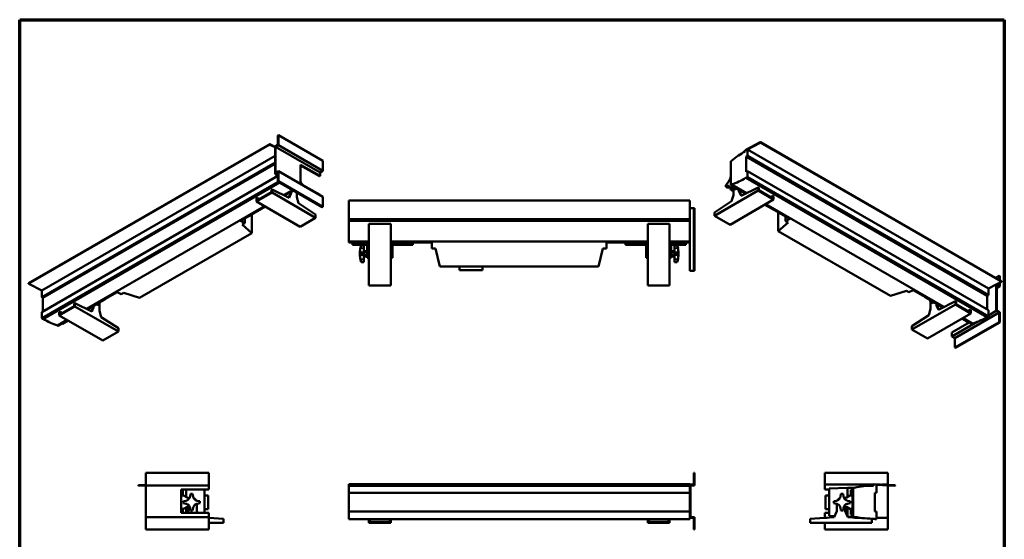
# Model space of a CAD drawing. Header units: millimetres. Extents: x 20 to 2980, y 20 to 2980.
# Tile 5 of 5: x 20 to 2980, y 1417 to 2980. Entities that reach past the tile are written whole.
import ezdxf

# ---------------------------------------------------------------- set-up
doc = ezdxf.new("R2010")
doc.units = ezdxf.units.MM
for name, color, linetype, lineweight in [('Border (ISO)', 7, 'Continuous', 70), ('Visible (ISO)', 7, 'Continuous', 50), ('Visible Narrow (ISO)', 7, 'Continuous', 35)]:
    doc.layers.add(name, color=color, linetype=linetype, lineweight=lineweight)

# ---------------------------------------------------------------- blocks, each defined once
blk = doc.blocks.new('Borders Chauvet')
at = {"layer": 'Border (ISO)'}
for p, q in [((20, 2980), (2980, 2980)), ((20, 20), (20, 2980)), ((2980, 2980), (2980, 20))]:
    blk.add_line(p, q, dxfattribs=at)

msp = doc.modelspace()

# ---------------------------------------------------------------- linework, layer by layer
at = {"layer": 'Visible (ISO)'}
for p, q in [((771.7, 2605.5), (46.7, 2186.9)), ((772.1, 2605.4), (787.6, 2597.4)), ((797.8, 2632.7), (796, 2631.7)), ((796, 2631.7), (796, 2603.1)), ((797.8, 2632.7), (797.8, 2602.1)), ((931.3, 2555.6), (797.8, 2632.7)), ((2246.5, 2611.4), (2200.8, 2587.7)), ((2207.6, 2589.7), (2246.5, 2609.9)), ((2971.9, 2192.8), (2246.9, 2611.4)), ((787.6, 2596), (772.2, 2603.9)), ((787.6, 2598.2), (796, 2603.1)), ((787.6, 2597.4), (787.6, 2598.2)), ((787.6, 2596), (787.6, 2597.4)), ((787.6, 2516.5), (787.6, 2596)), ((789.3, 2597.2), (797.8, 2602.1)), ((789.3, 2597.2), (922.8, 2520.1)), ((789.3, 2597.2), (789.3, 2519.6)), ((931.3, 2525), (797.8, 2602.1)), ((2201, 2584), (2200.8, 2587.7)), ((2207.6, 2589.7), (2932.5, 2171.2)), ((2207.6, 2570.1), (2207.6, 2589.7)), ((86.1, 2165.3), (787.6, 2570.3)), ((86.1, 2145.7), (787.6, 2550.6)), ((89.9, 2143.5), (787.6, 2546.3)), ((931.3, 2525), (931.3, 2555.6)), ((2160.1, 2555.6), (2158, 2554.3)), ((2158, 2554.3), (2158, 2483.1)), ((2203.8, 2568), (2207.6, 2570.1)), ((2203.8, 2522.3), (2203.8, 2568)), ((2203.8, 2568), (2928.8, 2149.4)), ((2207.6, 2570.1), (2932.5, 2151.6)), ((787.6, 2516.5), (796, 2521.4)), ((796, 2511.6), (787.6, 2516.5)), ((797.8, 2524.5), (789.3, 2519.6)), ((796, 2521.4), (796, 2492.9)), ((797.8, 2524.5), (931.3, 2447.5)), ((797.8, 2524.5), (797.8, 2493.9)), ((922.8, 2509.9), (864.3, 2543.7)), ((864.3, 2543.7), (864.3, 2486.5)), ((921, 2508.9), (864.3, 2541.7)), ((931.3, 2525), (922.8, 2520.1)), ((922.8, 2520.1), (922.8, 2509.9)), ((2207.6, 2524.4), (2203.8, 2522.3)), ((2207.6, 2506), (2207.6, 2524.4)), ((2207.6, 2524.4), (2932.5, 2105.9)), ((86.1, 2100), (796, 2509.8)), ((797.3, 2492.2), (86.1, 2081.6)), ((89.9, 2079.4), (801, 2490)), ((797.8, 2493.9), (796, 2492.9)), ((796, 2492.9), (929.5, 2415.8)), ((797.8, 2493.9), (931.3, 2416.8)), ((922.8, 2452.8), (864.3, 2486.5)), ((921, 2508.9), (922.8, 2509.9)), ((2203.8, 2503.9), (2207.6, 2506)), ((2203.8, 2504.7), (2203.8, 2503.9)), ((2203.8, 2503.9), (2928.8, 2085.3)), ((2932.5, 2087.5), (2207.6, 2506)), ((732.1, 2432.8), (778.8, 2459.7)), ((734.2, 2436.5), (776.6, 2461)), ((778.8, 2469.5), (776.6, 2468.3)), ((776.6, 2461), (776.6, 2468.3)), ((778.8, 2469.5), (829.9, 2444.1)), ((778.8, 2459.7), (778.8, 2469.5)), ((909.6, 2384.2), (778.8, 2459.7)), ((813.5, 2452.3), (839.9, 2467.5)), ((815.7, 2451.2), (842, 2466.4)), ((842.6, 2466), (816.4, 2450.8)), ((833.2, 2458.5), (835.3, 2459.8)), ((833.2, 2455.3), (833.2, 2458.5)), ((835.3, 2459.8), (835.3, 2461.8)), ((835.3, 2456.5), (835.3, 2459.8)), ((835.3, 2459.8), (837.4, 2458.5)), ((837.4, 2458.5), (837.4, 2463)), ((850.5, 2461.4), (850.5, 2461.3)), ((850.5, 2461.3), (850.6, 2461.4)), ((853, 2459.7), (853, 2446.3)), ((854.8, 2458.9), (854.9, 2458.9)), ((2109.1, 2390.1), (2239.9, 2465.7)), ((2148.4, 2473.7), (2142.9, 2476.9)), ((2154.3, 2475.7), (2148.4, 2473.7)), ((2158, 2483.1), (2160.1, 2484.2)), ((2158, 2483.1), (2203, 2457.1)), ((2163.8, 2464.8), (2158.2, 2468)), ((2160.1, 2484.2), (2205.1, 2458.2)), ((2160.7, 2481.5), (2160.7, 2480.8)), ((2160.7, 2480.8), (2161.3, 2481.1)), ((2160.7, 2480.8), (2202.3, 2456.8)), ((2168.1, 2467.3), (2162.6, 2470.5)), ((2165.6, 2465.7), (2165.6, 2452.2)), ((2169.3, 2474.7), (2168.1, 2467.3)), ((2169.4, 2475.4), (2170.2, 2474.9)), ((2170.5, 2475.1), (2170.2, 2474.9)), ((2173, 2472), (2174.5, 2472.8)), ((2174.5, 2471.2), (2175.9, 2472)), ((2181.2, 2464.5), (2181.2, 2468.9)), ((2183.3, 2465.7), (2181.2, 2464.5)), ((2183.3, 2465.7), (2183.3, 2467.7)), ((2183.3, 2462.4), (2183.3, 2465.7)), ((2185.4, 2464.5), (2183.3, 2465.7)), ((2185.4, 2461.2), (2183.3, 2462.4)), ((2188.7, 2450), (2183.3, 2462.4)), ((2185.4, 2461.2), (2185.4, 2464.5)), ((2190, 2450.6), (2185.4, 2461.2)), ((2239.9, 2475.5), (2188.7, 2450)), ((2239.9, 2465.7), (2239.9, 2475.5)), ((2239.9, 2475.5), (2242, 2474.2)), ((2286.5, 2438.7), (2239.9, 2465.7)), ((2242, 2466.9), (2242, 2474.2)), ((2284.4, 2442.4), (2242, 2466.9)), ((734.2, 2443.8), (732.1, 2442.6)), ((732.1, 2442.6), (732.1, 2432.8)), ((862.9, 2357.3), (732.1, 2432.8)), ((734.2, 2436.5), (734.2, 2443.8)), ((734.2, 2443.8), (741, 2440.4)), ((828.6, 2444.7), (833.2, 2455.3)), ((829.9, 2444.1), (835.3, 2456.5)), ((833.2, 2455.3), (835.3, 2456.5)), ((853, 2446.3), (858.4, 2427.7)), ((858.4, 2427.7), (909.6, 2394)), ((922.8, 2452.8), (922.8, 2452.4)), ((931.3, 2416.8), (931.3, 2447.5)), ((1009, 2436), (1009, 2435)), ((2034.2, 2436), (1009, 2436)), ((1009, 2380), (1009, 2435)), ((2034.2, 2436), (2034.2, 2435)), ((2034.2, 2413.2), (2034.2, 2435)), ((2160.2, 2433.6), (2109.1, 2399.9)), ((2155.7, 2363.2), (2286.5, 2438.7)), ((2165.6, 2452.2), (2160.2, 2433.6)), ((2284.4, 2449.7), (2277.6, 2446.3)), ((2284.4, 2442.4), (2284.4, 2449.7)), ((2284.4, 2449.7), (2286.5, 2448.5)), ((2286.5, 2448.5), (2286.5, 2438.7)), ((220.5, 2109.9), (755.9, 2419)), ((683.8, 2375), (758, 2417.9)), ((728.6, 2400.9), (729.3, 2400.5)), ((758.6, 2417.5), (729.3, 2400.5)), ((931.3, 2416.8), (929.5, 2415.8)), ((2034.2, 2413.2), (2046.2, 2413.2)), ((2034.2, 2380), (2034.2, 2413.2)), ((2046.2, 2413.2), (2046.2, 2224.5)), ((2048.7, 2413.2), (2046.2, 2413.2)), ((2048.7, 2413.2), (2048.7, 2224.5)), ((2109.1, 2399.9), (2109.1, 2390.1)), ((2260, 2423.4), (2289.4, 2406.5)), ((2260.7, 2423.8), (2334.9, 2380.9)), ((2262.7, 2425), (2798.1, 2115.8)), ((2290, 2406.8), (2289.4, 2406.5)), ((2300.4, 2343.8), (2300.4, 2400.8)), ((696.4, 2368.2), (683.8, 2375)), ((688.6, 2363.7), (696.4, 2368.2)), ((696.4, 2368.2), (696.4, 2382.3)), ((718.2, 2394.9), (718.2, 2337.9)), ((909.6, 2384.2), (862.9, 2357.3)), ((909.6, 2394), (909.6, 2384.2)), ((1009, 2374.7), (1009, 2380)), ((2034.2, 2380), (1009, 2380)), ((1009, 2374.7), (1009, 2312.9)), ((1009, 2374.7), (2034.2, 2374.7)), ((2034.2, 2380), (2034.2, 2374.7)), ((2034.2, 2331.9), (2034.2, 2374.7)), ((2109.1, 2390.1), (2155.7, 2363.2)), ((2330, 2369.6), (2300.4, 2343.8)), ((2322.2, 2374.1), (2322.2, 2388.2)), ((2334.9, 2380.9), (2322.2, 2374.1)), ((2322.2, 2374.1), (2330, 2369.6)), ((718.2, 2337.9), (688.6, 2363.7)), ((1069.3, 2180.4), (1069.3, 2365.4)), ((1135.3, 2365.4), (1069.3, 2365.4)), ((1135.3, 2180.4), (1135.3, 2365.4)), ((1907.9, 2180.4), (1907.9, 2365.4)), ((1907.9, 2365.4), (1973.9, 2365.4)), ((1973.9, 2180.4), (1973.9, 2365.4)), ((2300.4, 2343.8), (2638.1, 2148.8)), ((380.5, 2142.9), (718.2, 2337.9)), ((1009, 2309.9), (1009, 2312.9)), ((1009, 2312.9), (1069.3, 2312.9)), ((1009, 2309.9), (1069.3, 2309.9)), ((1020.3, 2302.4), (1020.3, 2309.9)), ((1135.3, 2312.9), (1907.9, 2312.9)), ((1135.3, 2309.9), (1259.2, 2309.9)), ((1202.3, 2309.9), (1202.3, 2302.4)), ((1259.2, 2309.9), (1259.2, 2292)), ((1784.1, 2292), (1784.1, 2309.9)), ((1784.1, 2309.9), (1907.9, 2309.9)), ((1840.9, 2309.9), (1840.9, 2302.4)), ((1973.9, 2312.9), (2034.2, 2312.9)), ((1973.9, 2309.9), (2034.2, 2309.9)), ((2022.9, 2302.4), (2022.9, 2309.9)), ((2034.2, 2224.5), (2034.2, 2331.9)), ((1020.3, 2302.4), (1069.3, 2302.4)), ((1046.4, 2300.9), (1046.4, 2300.7)), ((1046.4, 2300.9), (1054.3, 2300.9)), ((1046.4, 2300.7), (1054.3, 2300.7)), ((1054.3, 2300.7), (1054.3, 2300.9)), ((1054.3, 2300.7), (1054.3, 2292.4)), ((1054.3, 2292.4), (1054.3, 2280.6)), ((1054.3, 2283.9), (1064.3, 2283.9)), ((1054.3, 2280.6), (1054.3, 2278.9)), ((1054.3, 2279.9), (1064.3, 2279.9)), ((1064.3, 2302.4), (1064.3, 2299.9)), ((1064.3, 2289.6), (1064.3, 2299.9)), ((1064.3, 2299.9), (1066.3, 2299.9)), ((1064.3, 2289.6), (1064.3, 2280.8)), ((1066.3, 2289.6), (1064.3, 2289.6)), ((1064.3, 2275.9), (1064.3, 2280.8)), ((1066.3, 2280.8), (1064.3, 2280.8)), ((1066.3, 2302.4), (1066.3, 2299.9)), ((1066.3, 2289.6), (1066.3, 2299.9)), ((1066.3, 2289.6), (1066.3, 2280.8)), ((1066.3, 2275.9), (1066.3, 2280.8)), ((1135.3, 2302.4), (1202.3, 2302.4)), ((1138.3, 2302.4), (1138.3, 2299.9)), ((1138.3, 2299.9), (1140.3, 2299.9)), ((1138.3, 2289.6), (1138.3, 2299.9)), ((1138.3, 2289.6), (1138.3, 2280.8)), ((1140.3, 2289.6), (1138.3, 2289.6)), ((1138.3, 2275.9), (1138.3, 2280.8)), ((1140.3, 2280.8), (1138.3, 2280.8)), ((1140.3, 2302.4), (1140.3, 2299.9)), ((1140.3, 2289.6), (1140.3, 2299.9)), ((1140.3, 2289.6), (1140.3, 2280.8)), ((1140.3, 2275.9), (1140.3, 2280.8)), ((1259.2, 2292), (1270.2, 2292)), ((1270.2, 2292), (1282.8, 2237.5)), ((1760.4, 2237.5), (1773, 2292)), ((1773, 2292), (1784.1, 2292)), ((1907.9, 2302.4), (1840.9, 2302.4)), ((1902.9, 2302.4), (1902.9, 2299.9)), ((1902.9, 2289.6), (1902.9, 2299.9)), ((1904.9, 2299.9), (1902.9, 2299.9)), ((1902.9, 2289.6), (1902.9, 2280.8)), ((1902.9, 2289.6), (1904.9, 2289.6)), ((1902.9, 2275.9), (1902.9, 2280.8)), ((1902.9, 2280.8), (1904.9, 2280.8)), ((1904.9, 2302.4), (1904.9, 2299.9)), ((1904.9, 2289.6), (1904.9, 2299.9)), ((1904.9, 2289.6), (1904.9, 2280.8)), ((1904.9, 2275.9), (1904.9, 2280.8)), ((2022.9, 2302.4), (1973.9, 2302.4)), ((1976.9, 2302.4), (1976.9, 2299.9)), ((1976.9, 2289.6), (1976.9, 2299.9)), ((1978.9, 2299.9), (1976.9, 2299.9)), ((1976.9, 2289.6), (1976.9, 2280.8)), ((1976.9, 2289.6), (1978.9, 2289.6)), ((1976.9, 2275.9), (1976.9, 2280.8)), ((1976.9, 2280.8), (1978.9, 2280.8)), ((1978.9, 2302.4), (1978.9, 2299.9)), ((1978.9, 2289.6), (1978.9, 2299.9)), ((1978.9, 2289.6), (1978.9, 2280.8)), ((1988.9, 2283.9), (1978.9, 2283.9)), ((1978.9, 2275.9), (1978.9, 2280.8)), ((1988.9, 2279.9), (1978.9, 2279.9)), ((1988.9, 2300.7), (1988.9, 2300.9)), ((1988.9, 2300.9), (1996.8, 2300.9)), ((1988.9, 2300.7), (1988.9, 2292.4)), ((1996.8, 2300.7), (1988.9, 2300.7)), ((1988.9, 2292.4), (1988.9, 2280.6)), ((1988.9, 2280.6), (1988.9, 2278.9)), ((1996.8, 2300.9), (1996.8, 2300.7)), ((1054.3, 2278.9), (1046.4, 2278.9)), ((1046.4, 2278.9), (1046.4, 2272.8)), ((1054.3, 2272.8), (1046.4, 2272.8)), ((1054.3, 2251.1), (1046.4, 2251.1)), ((1046.4, 2251.1), (1046.4, 2250.9)), ((1046.4, 2250.9), (1054.3, 2250.9)), ((1054.3, 2272.8), (1054.3, 2278.9)), ((1054.3, 2272.8), (1054.3, 2271.2)), ((1054.3, 2271.9), (1064.3, 2271.9)), ((1054.3, 2271.2), (1054.3, 2259.4)), ((1054.3, 2267.9), (1064.3, 2267.9)), ((1054.3, 2259.4), (1054.3, 2251.1)), ((1054.3, 2250.9), (1054.3, 2251.1)), ((1064.3, 2275.9), (1064.3, 2263.4)), ((1066.3, 2263.4), (1064.3, 2263.4)), ((1066.3, 2278.9), (1069.3, 2278.9)), ((1066.3, 2275.9), (1066.3, 2263.4)), ((1066.3, 2272.9), (1069.3, 2272.9)), ((1135.3, 2278.9), (1138.3, 2278.9)), ((1135.3, 2272.9), (1138.3, 2272.9)), ((1138.3, 2275.9), (1138.3, 2263.4)), ((1140.3, 2263.4), (1138.3, 2263.4)), ((1140.3, 2275.9), (1140.3, 2263.4)), ((1902.9, 2275.9), (1902.9, 2263.4)), ((1904.9, 2263.4), (1902.9, 2263.4)), ((1904.9, 2278.9), (1907.9, 2278.9)), ((1904.9, 2275.9), (1904.9, 2263.4)), ((1904.9, 2272.9), (1907.9, 2272.9)), ((1973.9, 2278.9), (1976.9, 2278.9)), ((1973.9, 2272.9), (1976.9, 2272.9)), ((1976.9, 2275.9), (1976.9, 2263.4)), ((1978.9, 2263.4), (1976.9, 2263.4)), ((1978.9, 2275.9), (1978.9, 2263.4)), ((1988.9, 2271.9), (1978.9, 2271.9)), ((1988.9, 2267.9), (1978.9, 2267.9)), ((1988.9, 2272.8), (1988.9, 2278.9)), ((1988.9, 2278.9), (1996.8, 2278.9)), ((1988.9, 2272.8), (1988.9, 2271.2)), ((1988.9, 2272.8), (1996.8, 2272.8)), ((1988.9, 2271.2), (1988.9, 2259.4)), ((1988.9, 2259.4), (1988.9, 2251.1)), ((1988.9, 2251.1), (1996.8, 2251.1)), ((1988.9, 2250.9), (1988.9, 2251.1)), ((1988.9, 2250.9), (1996.8, 2250.9)), ((1996.8, 2278.9), (1996.8, 2272.8)), ((1996.8, 2251.1), (1996.8, 2250.9)), ((1282.8, 2237.5), (1760.4, 2237.5)), ((1342.1, 2237.5), (1342.1, 2226.4)), ((1411.1, 2226.4), (1342.1, 2226.4)), ((1411.1, 2237.5), (1411.1, 2226.4)), ((2046.2, 2224.5), (2034.2, 2224.5)), ((2048.7, 2224.5), (2046.2, 2224.5)), ((2954, 2203.2), (2964.5, 2209.3)), ((2956, 2183.4), (2971.4, 2191.3)), ((2964.5, 2209.3), (2964.5, 2197.1)), ((2966.2, 2208.2), (2964.5, 2209.3)), ((2966.2, 2208.2), (2966.2, 2196.1)), ((86.1, 2165.3), (47.2, 2185.4)), ((86.1, 2145.7), (86.1, 2165.3)), ((1069.3, 2180.4), (1135.3, 2180.4)), ((1973.9, 2180.4), (1907.9, 2180.4)), ((2638.1, 2148.8), (2685.6, 2164.4)), ((2685.6, 2164.4), (2693.4, 2159.8)), ((2693.4, 2159.8), (2706, 2166.6)), ((2706, 2166.6), (2795.9, 2114.7)), ((2932.5, 2171.2), (2956, 2183.4)), ((2932.5, 2151.6), (2932.5, 2171.2)), ((2956, 2103.9), (2956, 2183.4)), ((2957.8, 2182.5), (2957.8, 2105)), ((2957.8, 2182.5), (2966.2, 2177.6)), ((2957.8, 2172.7), (2966.2, 2177.6)), ((2958, 2184.4), (2964.5, 2180.7)), ((2964.5, 2187.7), (2964.5, 2180.7)), ((2966.2, 2188.7), (2966.2, 2177.6)), ((89.9, 2143.5), (86.1, 2145.7)), ((89.9, 2102.1), (89.9, 2143.5)), ((222.7, 2108.8), (312.6, 2160.7)), ((223.4, 2108.5), (277.7, 2139.8)), ((277.1, 2140.2), (277.7, 2139.8)), ((277.7, 2139.8), (277.7, 2140.6)), ((312.6, 2160.7), (325.2, 2153.9)), ((325.2, 2153.9), (333.1, 2158.4)), ((333.1, 2158.4), (380.5, 2142.9)), ((2740.9, 2145.8), (2740.9, 2146.5)), ((2741.6, 2146.1), (2740.9, 2145.8)), ((2795.2, 2114.4), (2740.9, 2145.8)), ((2832.8, 2133.1), (2781.7, 2107.6)), ((2835, 2131.9), (2832.8, 2133.1)), ((2832.8, 2133.1), (2832.8, 2123.3)), ((2835, 2124.5), (2835, 2131.9)), ((2932.5, 2151.6), (2928.8, 2149.4)), ((2928.8, 2149.4), (2928.8, 2108)), ((185.8, 2117.4), (139.1, 2090.4)), ((183.7, 2118.6), (141.2, 2094.1)), ((183.7, 2126), (185.8, 2127.2)), ((183.7, 2118.6), (183.7, 2126)), ((185.8, 2127.2), (185.8, 2117.4)), ((185.8, 2127.2), (237, 2101.7)), ((316.6, 2041.9), (185.8, 2117.4)), ((240.2, 2112.9), (235.7, 2102.4)), ((242.3, 2114.1), (237, 2101.7)), ((240.2, 2118.2), (240.2, 2112.9)), ((240.2, 2112.9), (242.3, 2114.1)), ((242.3, 2119.4), (242.3, 2114.1)), ((251.2, 2122.9), (249.8, 2123.7)), ((252.6, 2123.7), (251.2, 2124.5)), ((258.8, 2123.1), (257.4, 2122.3)), ((260, 2103.9), (260, 2124.1)), ((265.4, 2085.3), (260, 2103.9)), ((2702, 2047.8), (2832.8, 2123.3)), ((2753.2, 2091.2), (2758.6, 2109.8)), ((2758.6, 2109.8), (2758.6, 2130)), ((2761.2, 2128.2), (2759.8, 2129)), ((2766, 2129.6), (2767.4, 2130.5)), ((2767.4, 2128.8), (2768.9, 2129.6)), ((2776.3, 2125.3), (2776.3, 2120)), ((2778.4, 2118.8), (2776.3, 2120)), ((2776.3, 2120), (2781.7, 2107.6)), ((2778.4, 2124.1), (2778.4, 2118.8)), ((2778.4, 2118.8), (2783, 2108.3)), ((2832.8, 2123.3), (2879.5, 2096.4)), ((2835, 2124.5), (2877.4, 2100)), ((2877.4, 2107.4), (2870.6, 2104)), ((2879.5, 2106.2), (2877.4, 2107.4)), ((2877.4, 2100), (2877.4, 2107.4)), ((2879.5, 2096.4), (2879.5, 2106.2)), ((2932.5, 2105.9), (2932.5, 2090.4)), ((2932.5, 2090.4), (2956, 2103.9)), ((2956, 2103.9), (2964.5, 2099)), ((2966.2, 2100.1), (2957.8, 2105)), ((86.1, 2081.6), (86.1, 2100)), ((89.9, 2079.4), (86.1, 2081.6)), ((133.6, 2059.7), (162.9, 2076.7)), ((135.7, 2058.6), (165, 2075.5)), ((139.1, 2100.2), (141.2, 2101.5)), ((139.1, 2090.4), (139.1, 2100.2)), ((269.9, 2014.9), (139.1, 2090.4)), ((141.2, 2101.5), (148.1, 2098.1)), ((141.2, 2094.1), (141.2, 2101.5)), ((149, 2065.5), (165.6, 2075.1)), ((265.4, 2085.3), (316.6, 2051.7)), ((2753.2, 2091.2), (2702, 2057.6)), ((2748.7, 2020.8), (2879.5, 2096.4)), ((2964.5, 2099), (2831, 2022)), ((2869.6, 2071.5), (2853, 2081.1)), ((2853.6, 2081.4), (2882.9, 2064.5)), ((2855.7, 2082.6), (2885, 2065.7)), ((2932.5, 2087.5), (2928.8, 2085.3)), ((2932.5, 2090.4), (2932.5, 2087.5)), ((2964.5, 2099), (2964.5, 2070.5)), ((2966.2, 2100.1), (2966.2, 2069.4)), ((135.7, 2058.6), (133.6, 2059.7)), ((149, 2065.5), (148.4, 2065.9)), ((316.6, 2041.9), (316.6, 2051.7)), ((2702, 2047.8), (2702, 2057.6)), ((2748.7, 2020.8), (2702, 2047.8)), ((2822.5, 2026.9), (2898.4, 2070.7)), ((2822.5, 2039.1), (2874.7, 2069.3)), ((2964.5, 2070.5), (2831, 1993.4)), ((2966.2, 2069.4), (2832.8, 1992.4)), ((2869.6, 2071.5), (2870.3, 2071.8)), ((2885, 2065.7), (2882.9, 2064.5)), ((2966.2, 2069.4), (2964.5, 2070.5)), ((269.9, 2014.9), (316.6, 2041.9)), ((2822.5, 2039.1), (2822.5, 2026.9)), ((2831, 2022), (2822.5, 2026.9)), ((2831, 1993.4), (2831, 2022)), ((2832.8, 1992.4), (2831, 1993.4)), ((399.5, 1616.4), (399.5, 1578.9)), ((588.2, 1616.4), (399.5, 1616.4)), ((588.2, 1578.9), (588.2, 1616.4)), ((2046.2, 1616.4), (2046.2, 1581.4)), ((2048.7, 1616.4), (2046.2, 1616.4)), ((2048.7, 1616.4), (2048.7, 1578.9)), ((2440.7, 1581.4), (2440.7, 1616.4)), ((2440.7, 1616.4), (2629.4, 1616.4)), ((2629.4, 1616.4), (2629.4, 1581.4)), ((377.6, 1579.3), (399.5, 1580.4)), ((399.5, 1578.6), (377.7, 1577.5)), ((399.5, 1578.9), (399.5, 1483.9)), ((588.2, 1578.9), (399.5, 1578.9)), ((588.2, 1578.9), (588.2, 1566.4)), ((1009, 1579.3), (1009, 1582.7)), ((2034.2, 1582.7), (1009, 1582.7)), ((1009, 1579.3), (1009, 1577.5)), ((1009, 1556.3), (1009, 1577.5)), ((2034.2, 1577.5), (1009, 1577.5)), ((2034.2, 1581.4), (2034.2, 1582.7)), ((2034.2, 1580.4), (2034.2, 1581.4)), ((2034.2, 1581.4), (2046.2, 1581.4)), ((2034.2, 1579.3), (2034.2, 1580.4)), ((2034.2, 1579.3), (2034.2, 1577.5)), ((2034.2, 1481.4), (2034.2, 1577.5)), ((2036.7, 1578.9), (2036.7, 1483.9)), ((2036.7, 1578.9), (2048.7, 1578.9)), ((2440.7, 1581.4), (2586.7, 1581.4)), ((2440.7, 1566.4), (2440.7, 1581.4)), ((2453.7, 1569.4), (2508.2, 1571.3)), ((2453.7, 1487.3), (2453.7, 1569.4)), ((2508.2, 1571.3), (2526.1, 1572)), ((2508.2, 1543.8), (2508.2, 1571.3)), ((2529.1, 1572.1), (2526.1, 1572)), ((2526.1, 1572), (2526.1, 1484.8)), ((2586.9, 1577.9), (2586.6, 1582.7)), ((2651.3, 1579.3), (2586.6, 1582.7)), ((2596.2, 1580.4), (2651.2, 1577.5)), ((2596.2, 1556.3), (2596.2, 1580.4)), ((2611.7, 1581.4), (2629.4, 1581.4)), ((2629.4, 1580.4), (2629.4, 1581.4)), ((2629.4, 1481.4), (2629.4, 1578.6)), ((588.2, 1566.4), (505.5, 1566.4)), ((505.5, 1566.4), (505.5, 1496.4)), ((510.3, 1565.4), (505.5, 1565.4)), ((510.3, 1552.1), (505.5, 1552.1)), ((505.5, 1548.4), (512.8, 1548.4)), ((510.3, 1552.1), (510.3, 1565.4)), ((512.8, 1548.4), (523.1, 1542.4)), ((520.7, 1543.8), (520.7, 1566.4)), ((530.8, 1541), (523.1, 1542.4)), ((533.7, 1553.2), (532.1, 1544.9)), ((541.5, 1544.9), (539.9, 1553.2)), ((575.2, 1566.4), (575.2, 1496.4)), ((575.2, 1548.9), (586.2, 1548.9)), ((586.2, 1548.9), (586.2, 1507.9)), ((1009, 1500.4), (1009, 1556.3)), ((1009, 1556.3), (2034.2, 1556.3)), ((2440.7, 1566.4), (2453.7, 1566.4)), ((2453.7, 1548.9), (2442.6, 1548.9)), ((2442.6, 1507.9), (2442.6, 1548.9)), ((2487.4, 1544.9), (2489, 1553.2)), ((2495.1, 1553.2), (2496.7, 1544.9)), ((2498, 1541), (2505.8, 1542.4)), ((2516.1, 1548.4), (2505.8, 1542.4)), ((2524.1, 1548.4), (2516.1, 1548.4)), ((2518.6, 1565.4), (2526.1, 1565.4)), ((2518.6, 1552.1), (2518.6, 1565.4)), ((2518.6, 1552.1), (2524.1, 1552.1)), ((2524.1, 1504.6), (2524.1, 1552.1)), ((2590.9, 1500.4), (2590.9, 1556.3)), ((2590.9, 1556.3), (2596.2, 1556.3)), ((520.3, 1533), (512, 1531.4)), ((512, 1525.3), (520.3, 1523.7)), ((523.1, 1514.3), (512.8, 1508.4)), ((520.7, 1496.4), (520.7, 1512.9)), ((523.1, 1514.3), (530.8, 1515.7)), ((527.3, 1515), (527.3, 1505.9)), ((530.3, 1505.9), (530.3, 1515.6)), ((532.1, 1511.8), (533.7, 1503.5)), ((539.9, 1503.5), (541.5, 1511.8)), ((552.3, 1523.5), (552.3, 1501.9)), ((561.6, 1531.4), (553.3, 1533)), ((553.3, 1523.7), (561.6, 1525.3)), ((2467.3, 1531.4), (2475.5, 1533)), ((2475.5, 1523.7), (2467.3, 1525.3)), ((2476.6, 1523.5), (2476.6, 1501.9)), ((2489, 1503.5), (2487.4, 1511.8)), ((2496.7, 1511.8), (2495.1, 1503.5)), ((2505.8, 1514.3), (2498, 1515.7)), ((2498.6, 1505.9), (2498.6, 1515.6)), ((2501.6, 1515), (2501.6, 1505.9)), ((2505.8, 1514.3), (2516.1, 1508.4)), ((2508.2, 1485.4), (2508.2, 1512.9)), ((2508.6, 1533), (2516.9, 1531.4)), ((2516.9, 1525.3), (2508.6, 1523.7)), ((399.5, 1483.9), (588.2, 1483.9)), ((399.5, 1483.9), (399.5, 1446.4)), ((505.5, 1508.4), (512.8, 1508.4)), ((505.5, 1504.6), (510.3, 1504.6)), ((588.2, 1496.4), (505.5, 1496.4)), ((510.3, 1504.6), (510.3, 1496.4)), ((525.1, 1496.4), (527.3, 1501.9)), ((527.3, 1501.9), (527.3, 1505.9)), ((527.3, 1505.9), (530.3, 1505.9)), ((552.3, 1501.9), (554.5, 1496.4)), ((575.2, 1507.9), (586.2, 1507.9)), ((588.2, 1496.4), (588.2, 1483.9)), ((588.2, 1446.4), (588.2, 1483.9)), ((588.2, 1480.9), (632.3, 1477.9)), ((1009, 1477.8), (1009, 1500.4)), ((1009, 1500.4), (2034.2, 1500.4)), ((2034.2, 1481.4), (2046.2, 1481.4)), ((2034.2, 1481.4), (2034.2, 1477.8)), ((2048.7, 1483.9), (2036.7, 1483.9)), ((2046.2, 1481.4), (2046.2, 1446.4)), ((2048.7, 1483.9), (2048.7, 1446.4)), ((2469, 1482.9), (2396.6, 1477.9)), ((2440.7, 1496.4), (2453.7, 1496.4)), ((2440.7, 1496.4), (2440.7, 1481.4)), ((2440.7, 1481.4), (2447.3, 1481.4)), ((2440.7, 1480.9), (2440.7, 1481.4)), ((2453.7, 1507.9), (2442.6, 1507.9)), ((2470.5, 1486.7), (2453.7, 1487.3)), ((2476.6, 1501.9), (2469, 1482.9)), ((2501.6, 1505.9), (2498.6, 1505.9)), ((2501.6, 1501.9), (2501.6, 1505.9)), ((2509.2, 1482.9), (2501.6, 1501.9)), ((2526.1, 1484.8), (2508.2, 1485.4)), ((2508.2, 1485.4), (2508.2, 1485.4)), ((2581.6, 1477.9), (2509.2, 1482.9)), ((2524.1, 1508.4), (2516.1, 1508.4)), ((2524.1, 1504.6), (2518.6, 1504.6)), ((2518.6, 1504.6), (2518.6, 1491.4)), ((2518.6, 1491.4), (2526.1, 1491.4)), ((2526.1, 1484.8), (2529.1, 1484.6)), ((2530.9, 1481.4), (2548, 1481.4)), ((2596.2, 1500.4), (2590.9, 1500.4)), ((2596.2, 1477.8), (2596.2, 1500.4)), ((2596.2, 1481.4), (2629.4, 1481.4)), ((2629.4, 1481.4), (2629.4, 1446.4)), ((632.3, 1465.9), (588.2, 1465.9)), ((632.3, 1477.9), (632.3, 1465.9)), ((2034.2, 1477.8), (1009, 1477.8)), ((1069.3, 1465.9), (1069.3, 1477.8)), ((1135.3, 1465.9), (1069.3, 1465.9)), ((1072.3, 1468.9), (1072.3, 1477.8)), ((1132.3, 1468.9), (1072.3, 1468.9)), ((1132.3, 1468.9), (1132.3, 1477.8)), ((1135.3, 1477.8), (1135.3, 1465.9)), ((1907.9, 1477.8), (1907.9, 1465.9)), ((1907.9, 1465.9), (1973.9, 1465.9)), ((1910.9, 1468.9), (1910.9, 1477.8)), ((1910.9, 1468.9), (1970.9, 1468.9)), ((1970.9, 1468.9), (1970.9, 1477.8)), ((1973.9, 1465.9), (1973.9, 1477.8)), ((2396.6, 1477.9), (2396.6, 1465.9)), ((2396.6, 1465.9), (2581.6, 1465.9)), ((2440.7, 1446.4), (2440.7, 1465.9)), ((2581.6, 1465.9), (2581.6, 1477.9)), ((2590.9, 1478.8), (2590.9, 1477.8)), ((2590.9, 1477.8), (2596.2, 1477.8)), ((399.5, 1446.4), (588.2, 1446.4)), ((2048.7, 1446.4), (2046.2, 1446.4)), ((2629.4, 1446.4), (2440.7, 1446.4))]:
    msp.add_line(p, q, dxfattribs=at)
for centre, radius, start, end in [((1120.3, 2275.9), 77.9, 161.2933, 198.7067), ((1923, 2275.9), 77.9, 341.2933, 18.7067), ((377.6, 1578.4), 0.9, 93, 273), ((2585.7, 1302.1), 275.9, 89.7514, 101.8525), ((2651.2, 1578.4), 0.9, 267, 87), ((536.8, 1528.4), 25, 82.9791, 97.0209), ((539.8, 1528.4), 12.5, 24.9075, 74.679), ((2489.1, 1528.4), 12.5, 105.321, 155.0925), ((2492.1, 1528.4), 25, 82.9791, 97.0209), ((536.8, 1528.4), 25, 172.9791, 187.0209), ((536.8, 1528.4), 12.5, 40.1913, 49.8087), ((536.8, 1528.4), 12.5, 310.1913, 319.8087), ((536.8, 1528.4), 25, 352.9791, 7.0209), ((2492.1, 1528.4), 25, 172.9791, 187.0209), ((2492.1, 1528.4), 12.5, 130.1913, 139.8087), ((2492.1, 1528.4), 12.5, 220.1913, 229.8087), ((2492.1, 1528.4), 25, 352.9791, 7.0209), ((536.8, 1528.4), 25, 262.9791, 277.0209), ((2492.1, 1528.4), 25, 262.9791, 277.0209), ((2585.7, 1754.6), 275.9, 258.1475, 271.078)]:
    msp.add_arc(centre, radius, start, end, dxfattribs=at)
for centre, major_axis, ratio, start_param, end_param in [((772.1, 2604.7), (-0.45, 0.779), 0.57735, 5.550147, 8.69174), ((2246.5, 2610.6), (0.45, 0.779), 0.57735, 3.874631, 7.016224), ((2200.2, 2358.3), (-137.9, -238.9), 0.57735, 3.922651, 4.133856), ((2211.6, 2464.9), (-76.3, -14.2), 0.676775, 5.580786, 5.693257), ((2207.2, 2457.5), (25.8, -73.1), 0.676775, 3.741173, 3.843992), ((2200.2, 2727.8), (137.9, 238.9), 0.57735, 3.720126, 3.945806), ((852.6, 2480.4), (12.5, -21.7), 0.57735, 5.375249, 5.620325), ((2160.4, 2489.5), (-12.5, -21.7), 0.57735, 5.375249, 5.620325), ((2211.6, 2452.6), (76.7, -11.7), 0.456773, 2.63438, 2.746851), ((2152.3, 2462.5), (-7.5, -13), 0.57735, 3.649952, 3.735292), ((2207.2, 2455.1), (48.5, -60.5), 0.456773, 4.04695, 4.159422), ((2160.4, 2489.5), (12.5, 21.7), 0.57735, 3.804453, 4.049529), ((2218, 2461.3), (-25.8, 73.1), 0.676775, 1.100545, 1.213016), ((2166, 2486.3), (-12.5, -21.7), 0.57735, 0.66286, 0.907936), ((2174.5, 2481.4), (-6.2, -10.8), 0.57735, 0.061837, 0.785398), ((2173, 2482.2), (-6.2, -10.8), 0.57735, 0.268407, 0.785398), ((2179.7, 2478.4), (-7.5, -13), 0.57735, 5.230195, 5.306088), ((1120.3, 2277.4), (-77.6, 0), 0.981682, 5.971642, 6.084113), ((1120.3, 2283.5), (-77.6, 0), 0.190527, 0.199072, 0.311544), ((1923, 2277.4), (77.6, 0), 0.981682, 0.199072, 0.311544), ((1923, 2283.5), (77.6, 0), 0.190527, 5.971642, 6.084113), ((1120.3, 2268.3), (-77.6, 0), 0.190527, 5.971642, 6.084113), ((1120.3, 2274.4), (-77.6, 0), 0.981682, 0.199072, 0.311544), ((1923, 2268.3), (77.6, 0), 0.190527, 0.199072, 0.311544), ((1923, 2274.4), (77.6, 0), 0.981682, 5.971642, 6.084113), ((2971.4, 2192.1), (0.45, 0.779), 0.57735, 3.874631, 6.283185), ((47.2, 2186.1), (-0.45, 0.779), 0.57735, 0, 2.408554), ((2766, 2139.8), (-6.2, -10.8), 0.57735, 5.348373, 7.068583), ((251.2, 2133.1), (6.2, -10.8), 0.57735, 5.497787, 6.283185), ((252.6, 2133.9), (6.2, -10.8), 0.57735, 5.497787, 7.217997), ((2767.4, 2139), (-6.2, -10.8), 0.57735, 0, 0.785398), ((93.5, 2303.3), (-137.9, 238.9), 0.57735, 2.340889, 2.56306), ((2925.1, 2309.2), (-137.9, -238.9), 0.57735, 0.648344, 0.800704), ((2925.1, 2309.2), (-137.9, -238.9), 0.57735, 0.578533, 0.648344)]:
    msp.add_ellipse(centre, major_axis=major_axis, ratio=ratio, start_param=start_param, end_param=end_param, dxfattribs=at)
for points, knots in [([(864.3, 2493), (864.6, 2492.4), (864.9, 2491.8), (865.6, 2490.3), (866.1, 2489.4), (867.1, 2487.7), (867.6, 2486.8), (868.6, 2485.3), (869.2, 2484.5), (869.9, 2483.5), (870, 2483.3), (870.1, 2483.2)], [-9.010458, -9.010458, -9.010458, -9.010458, -8.801456, -8.801456, -8.518404, -8.518404, -8.235351, -8.235351, -7.944934, -7.944934, -7.871421, -7.871421, -7.871421, -7.871421]), ([(2155.5, 2502), (2155.3, 2501.3), (2155, 2500.5), (2154.3, 2498.8), (2153.9, 2497.9), (2153, 2496.2), (2152.5, 2495.3), (2151.5, 2493.6), (2151, 2492.8), (2150, 2491.2), (2149.5, 2490.4), (2148.3, 2488.9), (2147.8, 2488.2), (2147.2, 2487.5), (2147.2, 2487.5), (2147.2, 2487.5)], [0, 0, 0, 0, 0.283052, 0.283052, 0.566105, 0.566105, 0.849157, 0.849157, 1.13221, 1.13221, 1.422627, 1.422627, 1.713044, 1.713044, 1.723933, 1.723933, 1.723933, 1.723933]), ([(2147.2, 2479.8), (2147.7, 2480.1), (2148.2, 2480.4), (2149.3, 2480.6), (2149.8, 2480.7), (2150.9, 2480.5), (2151.4, 2480.3), (2152.4, 2479.8), (2152.9, 2479.4), (2153.7, 2478.5), (2154.2, 2477.9), (2154.9, 2476.6), (2155.2, 2475.9), (2155.5, 2475.1), (2155.5, 2475), (2155.5, 2475)], [0, 0, 0, 0, 0.283052, 0.283052, 0.566105, 0.566105, 0.849157, 0.849157, 1.13221, 1.13221, 1.422627, 1.422627, 1.713044, 1.713044, 1.723933, 1.723933, 1.723933, 1.723933]), ([(1044.2, 2280.6), (1044.1, 2280.7), (1043.9, 2281), (1043.6, 2281.7), (1043.5, 2282.2), (1043.4, 2283.3), (1043.3, 2283.9), (1043.3, 2285.3), (1043.3, 2286.1), (1043.5, 2287.6), (1043.6, 2288.5), (1043.8, 2290.4), (1044, 2291.3), (1044.2, 2292.3), (1044.2, 2292.4), (1044.2, 2292.4)], [0, 0, 0, 0, 0.283052, 0.283052, 0.566105, 0.566105, 0.849157, 0.849157, 1.13221, 1.13221, 1.422627, 1.422627, 1.713044, 1.713044, 1.723933, 1.723933, 1.723933, 1.723933]), ([(1999, 2280.6), (1999.2, 2280.7), (1999.4, 2281), (1999.6, 2281.7), (1999.7, 2282.2), (1999.9, 2283.3), (1999.9, 2283.9), (1999.9, 2285.3), (1999.9, 2286.1), (1999.8, 2287.6), (1999.7, 2288.5), (1999.4, 2290.4), (1999.2, 2291.3), (1999, 2292.3), (1999, 2292.4), (1999, 2292.4)], [-9.367561, -9.367561, -9.367561, -9.367561, -9.084509, -9.084509, -8.801456, -8.801456, -8.518404, -8.518404, -8.235351, -8.235351, -7.944934, -7.944934, -7.654517, -7.654517, -7.643628, -7.643628, -7.643628, -7.643628]), ([(1044.2, 2259.4), (1044.1, 2260.3), (1043.9, 2261.2), (1043.6, 2263), (1043.5, 2263.9), (1043.4, 2265.6), (1043.3, 2266.3), (1043.3, 2267.7), (1043.3, 2268.4), (1043.5, 2269.4), (1043.6, 2269.9), (1043.8, 2270.7), (1044, 2271), (1044.2, 2271.2), (1044.2, 2271.2), (1044.2, 2271.2)], [0, 0, 0, 0, 0.283052, 0.283052, 0.566105, 0.566105, 0.849157, 0.849157, 1.13221, 1.13221, 1.422627, 1.422627, 1.713044, 1.713044, 1.723933, 1.723933, 1.723933, 1.723933]), ([(1999, 2259.4), (1999.2, 2260.3), (1999.4, 2261.2), (1999.6, 2263), (1999.7, 2263.9), (1999.9, 2265.6), (1999.9, 2266.3), (1999.9, 2267.7), (1999.9, 2268.4), (1999.8, 2269.4), (1999.7, 2269.9), (1999.4, 2270.7), (1999.2, 2271), (1999, 2271.2), (1999, 2271.2), (1999, 2271.2)], [-9.367561, -9.367561, -9.367561, -9.367561, -9.084509, -9.084509, -8.801456, -8.801456, -8.518404, -8.518404, -8.235351, -8.235351, -7.944934, -7.944934, -7.654517, -7.654517, -7.643628, -7.643628, -7.643628, -7.643628]), ([(520.3, 1533), (521.2, 1533.2), (522.1, 1533.5), (523.9, 1534.2), (524.8, 1534.7), (526.5, 1535.7), (527.3, 1536.4), (528.7, 1537.8), (529.3, 1538.5), (530.4, 1540.1), (530.8, 1541), (531.6, 1542.8), (531.9, 1543.8), (532.1, 1544.8), (532.1, 1544.8), (532.1, 1544.9)], [-9.367561, -9.367561, -9.367561, -9.367561, -9.084509, -9.084509, -8.801456, -8.801456, -8.518404, -8.518404, -8.235351, -8.235351, -7.944934, -7.944934, -7.654517, -7.654517, -7.643628, -7.643628, -7.643628, -7.643628]), ([(541.5, 1544.9), (541.6, 1544), (541.9, 1543), (542.6, 1541.2), (543.1, 1540.3), (544.2, 1538.7), (544.8, 1537.9), (546.2, 1536.5), (547, 1535.9), (548.5, 1534.8), (549.4, 1534.3), (551.3, 1533.5), (552.2, 1533.2), (553.3, 1533), (553.3, 1533), (553.3, 1533)], [-9.367561, -9.367561, -9.367561, -9.367561, -9.084509, -9.084509, -8.801456, -8.801456, -8.518404, -8.518404, -8.235351, -8.235351, -7.944934, -7.944934, -7.654517, -7.654517, -7.643628, -7.643628, -7.643628, -7.643628]), ([(2487.4, 1544.9), (2487.2, 1544), (2487, 1543), (2486.2, 1541.2), (2485.8, 1540.3), (2484.7, 1538.7), (2484, 1537.9), (2482.7, 1536.5), (2481.9, 1535.9), (2480.3, 1534.8), (2479.5, 1534.3), (2477.6, 1533.5), (2476.6, 1533.2), (2475.6, 1533), (2475.6, 1533), (2475.5, 1533)], [0, 0, 0, 0, 0.283052, 0.283052, 0.566105, 0.566105, 0.849157, 0.849157, 1.13221, 1.13221, 1.422627, 1.422627, 1.713044, 1.713044, 1.723933, 1.723933, 1.723933, 1.723933]), ([(2508.6, 1533), (2507.7, 1533.2), (2506.8, 1533.5), (2505, 1534.2), (2504.1, 1534.7), (2502.4, 1535.7), (2501.6, 1536.4), (2500.2, 1537.8), (2499.6, 1538.5), (2498.5, 1540.1), (2498, 1541), (2497.3, 1542.8), (2497, 1543.8), (2496.8, 1544.8), (2496.7, 1544.8), (2496.7, 1544.9)], [0, 0, 0, 0, 0.283052, 0.283052, 0.566105, 0.566105, 0.849157, 0.849157, 1.13221, 1.13221, 1.422627, 1.422627, 1.713044, 1.713044, 1.723933, 1.723933, 1.723933, 1.723933]), ([(532.1, 1511.8), (532, 1512.7), (531.7, 1513.7), (531, 1515.5), (530.5, 1516.4), (529.4, 1518), (528.8, 1518.8), (527.4, 1520.2), (526.6, 1520.8), (525.1, 1521.9), (524.2, 1522.4), (522.3, 1523.2), (521.4, 1523.5), (520.3, 1523.7), (520.3, 1523.7), (520.3, 1523.7)], [-9.367561, -9.367561, -9.367561, -9.367561, -9.084509, -9.084509, -8.801456, -8.801456, -8.518404, -8.518404, -8.235351, -8.235351, -7.944934, -7.944934, -7.654517, -7.654517, -7.643628, -7.643628, -7.643628, -7.643628]), ([(553.3, 1523.7), (552.4, 1523.5), (551.5, 1523.2), (549.7, 1522.5), (548.8, 1522.1), (547.1, 1521), (546.3, 1520.3), (544.9, 1518.9), (544.3, 1518.2), (543.2, 1516.6), (542.8, 1515.7), (542, 1513.9), (541.7, 1512.9), (541.5, 1511.9), (541.5, 1511.9), (541.5, 1511.8)], [-9.367561, -9.367561, -9.367561, -9.367561, -9.084509, -9.084509, -8.801456, -8.801456, -8.518404, -8.518404, -8.235351, -8.235351, -7.944934, -7.944934, -7.654517, -7.654517, -7.643628, -7.643628, -7.643628, -7.643628]), ([(2475.5, 1523.7), (2476.5, 1523.5), (2477.4, 1523.2), (2479.2, 1522.5), (2480.1, 1522.1), (2481.7, 1521), (2482.5, 1520.3), (2483.9, 1518.9), (2484.6, 1518.2), (2485.6, 1516.6), (2486.1, 1515.7), (2486.9, 1513.9), (2487.2, 1512.9), (2487.4, 1511.9), (2487.4, 1511.9), (2487.4, 1511.8)], [0, 0, 0, 0, 0.283052, 0.283052, 0.566105, 0.566105, 0.849157, 0.849157, 1.13221, 1.13221, 1.422627, 1.422627, 1.713044, 1.713044, 1.723933, 1.723933, 1.723933, 1.723933]), ([(2496.7, 1511.8), (2496.9, 1512.7), (2497.2, 1513.7), (2497.9, 1515.5), (2498.4, 1516.4), (2499.5, 1518), (2500.1, 1518.8), (2501.5, 1520.2), (2502.2, 1520.8), (2503.8, 1521.9), (2504.7, 1522.4), (2506.5, 1523.2), (2507.5, 1523.5), (2508.5, 1523.7), (2508.6, 1523.7), (2508.6, 1523.7)], [0, 0, 0, 0, 0.283052, 0.283052, 0.566105, 0.566105, 0.849157, 0.849157, 1.13221, 1.13221, 1.422627, 1.422627, 1.713044, 1.713044, 1.723933, 1.723933, 1.723933, 1.723933])]:
    msp.add_open_spline(points, degree=3, knots=knots, dxfattribs=at)
msp.add_open_spline([(2162.1, 2478.8), (2162.1, 2479.2), (2162.1, 2479.5), (2162.2, 2479.9)], degree=3, dxfattribs=at)
at = {"layer": 'Visible Narrow (ISO)'}
for p, q in [((2971.4, 2191.3), (2246.5, 2609.9)), ((772.2, 2603.9), (47.2, 2185.4)), ((2147.2, 2479.8), (2154.3, 2475.7)), ((2162.1, 2478.8), (2169.3, 2474.7)), ((2174.5, 2471.2), (2173, 2472)), ((2034.2, 2435), (1009, 2435)), ((1044.2, 2292.4), (1054.3, 2292.4)), ((1044.2, 2280.6), (1054.3, 2280.6)), ((1999, 2292.4), (1988.9, 2292.4)), ((1999, 2280.6), (1988.9, 2280.6)), ((1044.2, 2271.2), (1054.3, 2271.2)), ((1044.2, 2259.4), (1054.3, 2259.4)), ((1066.3, 2275.9), (1064.3, 2275.9)), ((1138.3, 2275.9), (1140.3, 2275.9)), ((1904.9, 2275.9), (1902.9, 2275.9)), ((1976.9, 2275.9), (1978.9, 2275.9)), ((1999, 2271.2), (1988.9, 2271.2)), ((1999, 2259.4), (1988.9, 2259.4)), ((251.2, 2122.9), (252.6, 2123.7)), ((2767.4, 2128.8), (2766, 2129.6)), ((2034.2, 1579.3), (1009, 1579.3))]:
    msp.add_line(p, q, dxfattribs=at)

# ---------------------------------------------------------------- block references
msp.add_blockref('Borders Chauvet', (0, 0))

doc.saveas('drawing.dxf')
